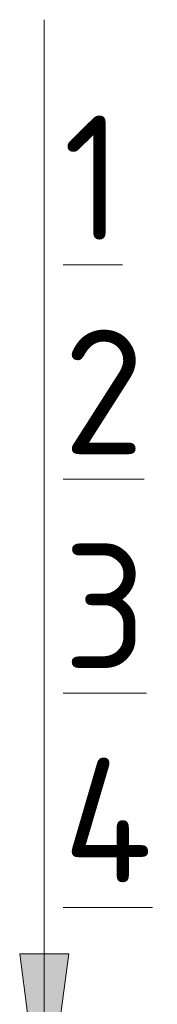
# Model space of a CAD drawing. Header units: millimetres. Extents: x 786 to 42540, y -7760 to 3796.
# Tile 56 of 256: x 12597 to 12620, y 3494 to 3652. Entities that reach past the tile are written whole.
import ezdxf

# ---------------------------------------------------------------- set-up
doc = ezdxf.new("R2010")
doc.units = ezdxf.units.MM
for name, color, linetype, lineweight in [('A-ANNO-NOTE', 7, 'Continuous', 5), ('A-DETL', 7, 'Continuous', 25), ('G-ANNO-TEXT', 7, 'Continuous', 5)]:
    doc.layers.add(name, color=color, linetype=linetype, lineweight=lineweight)
doc.styles.add('GOST Common_1', font='GOST_Common.ttf', dxfattribs={"height": 20})

# ---------------------------------------------------------------- blocks, each defined once
blk = doc.blocks.new('Стрелка 15гр_черная - Стрелка 15гр_ черная-5860634-Пол_Тип 17_2_лестница_ копия 4')
at = {"layer": 'A-ANNO-NOTE'}
blk.add_hatch(color=256, dxfattribs=at).paths.add_polyline_path([(824.23, 3502.46), (832.13, 3502.46), (828.18, 3472.46)])
for p, q in [((828.18, 3472.46), (828.18, 3622.46)), ((828.18, 3472.46), (824.23, 3502.46)), ((824.23, 3502.46), (832.13, 3502.46)), ((824.23, 3502.46), (828.18, 3472.46)), ((832.13, 3502.46), (824.23, 3502.46)), ((828.18, 3472.46), (832.13, 3502.46)), ((828.18, 3472.46), (832.13, 3502.46))]:
    blk.add_line(p, q, dxfattribs=at)

msp = doc.modelspace()

# ---------------------------------------------------------------- linework, layer by layer
at = {"layer": 'A-DETL', "lineweight": 5}
msp.add_line((12601.31, 3622.46), (12601.31, 3652.46), dxfattribs=at)

# ---------------------------------------------------------------- block references
at = {"layer": 'A-ANNO-NOTE'}
msp.add_blockref('Стрелка 15гр_черная - Стрелка 15гр_ черная-5860634-Пол_Тип 17_2_лестница_ копия 4', (11773.13, 0), dxfattribs=at)

# ---------------------------------------------------------------- texts
at = {"layer": 'G-ANNO-TEXT', "char_height": 20, "attachment_point": 1, "style": 'GOST Common_1'}
for s, insert, width in [('\\L\\fGOST Common|b0|i0|c204|p34|;\\L1', (12604.38, 3637.08), 12.0253), ('\\L\\fGOST Common|b0|i0|c204|p34|;\\L2', (12604.38, 3602.68), 17.6371), ('\\L\\fGOST Common|b0|i0|c204|p34|;\\L3', (12604.38, 3568.28), 16.8354), ('\\L\\fGOST Common|b0|i0|c204|p34|;\\L4', (12604.38, 3533.89), 20.0422)]:
    msp.add_mtext(s, dxfattribs=dict(at, insert=insert, width=width))

doc.saveas('drawing.dxf')
